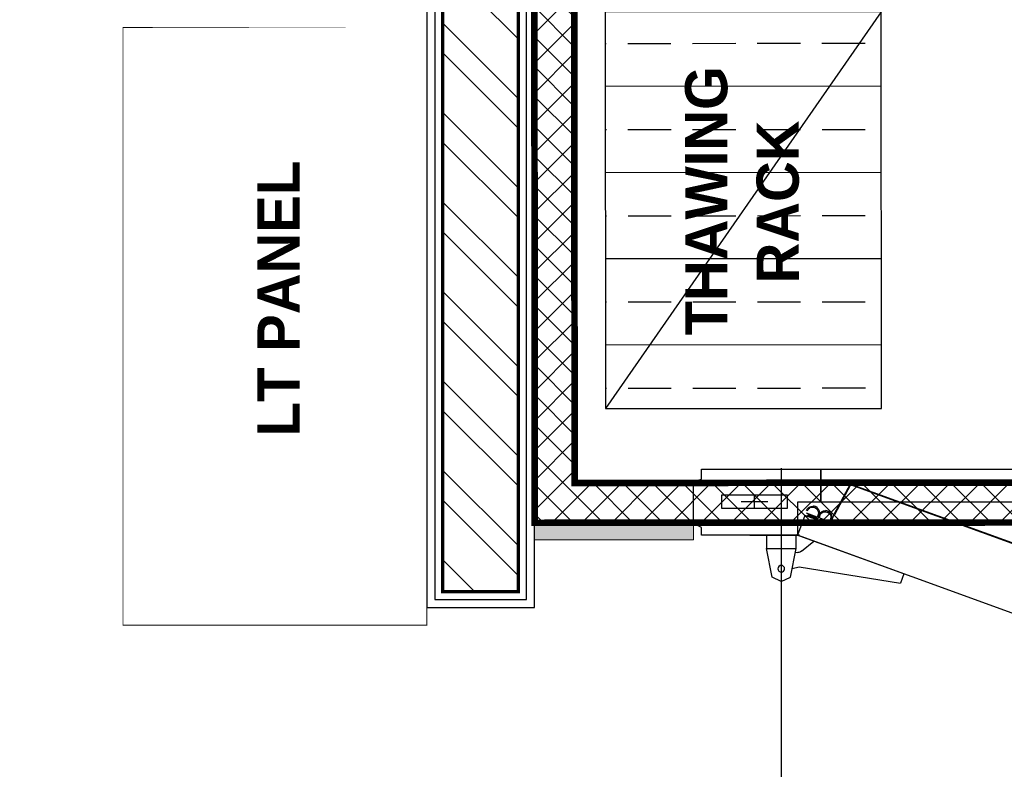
# Model space of a CAD drawing. Header units: millimetres. Extents: x -115221 to 194496, y -122556 to 375476.
# Tile 110 of 169: x 103213 to 104695, y -4062 to -2933. Entities that reach past the tile are written whole.
import ezdxf

# ---------------------------------------------------------------- set-up
doc = ezdxf.new("R2010")
doc.units = ezdxf.units.MM
doc.layers.add('FUR R0', color=8, linetype='Continuous')
doc.layers.add('WWDS FURNITURE LAYOUT', color=8, linetype='Continuous')
doc.styles.add('har', font='GOTHICB.TTF')

# ---------------------------------------------------------------- blocks, each defined once
blk = doc.blocks.new('TRAY SMALL')
at = {"ltscale": 50}
h = blk.add_hatch(dxfattribs=at)
h.set_pattern_fill('ANSI33', color=256, scale=20, angle=45, style=0)
h.set_pattern_definition([(90, (0, 1.26926752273e-05), (-5, 9e-16), []), (90, (2.499999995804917, 2.500012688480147), (-5, 9e-16), [2.5, -1.25])])
h.paths.add_polyline_path([(0, 16.00001269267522), (23, 16.00001269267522), (23, 1.26926752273e-05), (0, 1.26926752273e-05)])
blk.add_line((23, 16.00001269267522), (0, 1.26926752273e-05), dxfattribs=at)
blk.add_lwpolyline([(0, 16.00001269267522), (23, 16.00001269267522), (23, 1.26926752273e-05), (0, 1.26926752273e-05)], close=True, dxfattribs=at)
blk = doc.blocks.new('nhn')
at = {"layer": 'FUR R0', "extrusion": (-0.0008633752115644, -0.0004397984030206, 0.9999995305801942)}
blk.add_hatch(color=256, dxfattribs=at).paths.add_polyline_path([(59631.62353148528, 1875.633971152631), (59631.51297886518, 1875.593736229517), (59635.53647151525, 1864.538474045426), (59635.64702413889, 1864.578708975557)])
blk.add_hatch(color=256, dxfattribs=at).paths.add_polyline_path([(59631.62353148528, 1875.633971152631), (59631.51297886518, 1875.593736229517), (59635.53647151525, 1864.538474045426), (59635.64702413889, 1864.578708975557)])
at = {"layer": 'FUR R0', "extrusion": (-0.0008633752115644, 0.0004397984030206, 0.9999995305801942)}
blk.add_line((59646.56207427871, 1851.230936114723, -0.6074951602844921), (59646.5620777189, 1881.622980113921, -0.6232761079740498), dxfattribs=at)
at = {"layer": 'FUR R0', "extrusion": (-0.0008633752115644, -0.0004397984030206, 0.9999995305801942)}
for p, q in [((59644.60133937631, 1880.59436727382, -0.5830168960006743), (59644.6013395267, 1879.025745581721, -0.5837067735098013)), ((59644.20918414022, 1879.810056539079, -0.5837004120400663), (59644.99349476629, 1879.810056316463, -0.5830232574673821)), ((59630.51180835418, 1878.071123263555, -0.5962911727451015), (59628.63685761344, 1876.702003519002, -0.5985120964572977)), ((59630.51180835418, 1878.071123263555, -0.5962911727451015), (59628.63685761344, 1876.702003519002, -0.5985120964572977)), ((59631.42032121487, 1875.574824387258, -0.5966046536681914), (59630.51180835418, 1878.071123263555, -0.5962911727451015)), ((59631.42032121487, 1875.574824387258, -0.5966046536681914), (59630.51180835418, 1878.071123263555, -0.5962911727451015)), ((59628.63685761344, 1876.702003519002, -0.5985120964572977), (59632.53817555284, 1865.982446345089, -0.599858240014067)), ((59628.63685761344, 1876.702003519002, -0.5985120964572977), (59632.53817555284, 1865.982446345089, -0.599858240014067)), ((59633.01161695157, 1876.153966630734, -0.5949760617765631), (59631.5357190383, 1875.616822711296, -0.5964865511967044)), ((59633.01161695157, 1876.153966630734, -0.5949760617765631), (59631.5357190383, 1875.616822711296, -0.5964865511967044)), ((59632.71681010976, 1876.046673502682, -0.5952777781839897), (59633.01161695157, 1876.153966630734, -0.5949760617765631)), ((59632.71681010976, 1876.046673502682, -0.5952777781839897), (59633.01161695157, 1876.153966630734, -0.5949760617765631)), ((59632.87774992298, 1875.604463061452, -0.5953333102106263), (59632.71681010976, 1876.046673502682, -0.5952777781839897)), ((59632.98504313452, 1875.309656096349, -0.5953703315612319), (59632.71681010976, 1876.046673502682, -0.5952777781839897)), ((59632.87774992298, 1875.604463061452, -0.5953333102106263), (59632.71681010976, 1876.046673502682, -0.5952777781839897)), ((59632.98504313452, 1875.309656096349, -0.5953703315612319), (59632.71681010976, 1876.046673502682, -0.5952777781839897)), ((59632.80525216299, 1876.078861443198, -0.595187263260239), (59632.76103113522, 1876.062767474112, -0.5952325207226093)), ((59632.80525216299, 1876.078861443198, -0.595187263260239), (59632.76103113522, 1876.062767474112, -0.5952325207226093)), ((59632.8146777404, 1875.915363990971, -0.5952510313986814), (59632.8588987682, 1875.931457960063, -0.5952057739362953)), ((59632.8588987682, 1875.931457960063, -0.5952057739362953), (59632.8146777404, 1875.915363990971, -0.5952510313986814)), ((59632.8146777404, 1875.915363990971, -0.5952510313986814), (59632.8588987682, 1875.931457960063, -0.5952057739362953)), ((59632.8588987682, 1875.931457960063, -0.5952057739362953), (59632.8146777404, 1875.915363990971, -0.5952510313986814)), ((59633.02926415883, 1875.325750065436, -0.5953250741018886), (59632.8146777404, 1875.915363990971, -0.5952510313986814)), ((59633.02926415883, 1875.325750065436, -0.5953250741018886), (59632.8146777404, 1875.915363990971, -0.5952510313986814)), ((59633.07348518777, 1875.341844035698, -0.5952798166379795), (59632.8588987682, 1875.931457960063, -0.5952057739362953)), ((59633.07348518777, 1875.341844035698, -0.5952798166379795), (59632.8588987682, 1875.931457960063, -0.5952057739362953)), ((59633.03092972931, 1876.100901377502, -0.5949827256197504), (59632.87763017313, 1876.04510895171, -0.5951396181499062)), ((59633.03092972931, 1876.100901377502, -0.5949827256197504), (59632.87763017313, 1876.04510895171, -0.5951396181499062)), ((59633.10723764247, 1875.414222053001, -0.5952188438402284), (59632.87763017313, 1876.04510895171, -0.5951396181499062)), ((59633.10723764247, 1875.414222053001, -0.5952188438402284), (59632.87763017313, 1876.04510895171, -0.5951396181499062)), ((59633.44107177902, 1875.909637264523, -0.594712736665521), (59633.45180109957, 1875.880156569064, -0.5947164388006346)), ((59633.44107177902, 1875.909637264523, -0.594712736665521), (59633.45180109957, 1875.880156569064, -0.5947164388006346)), ((59633.48645640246, 1876.015592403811, -0.5946269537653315), (59633.45119050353, 1876.012610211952, -0.5946587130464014)), ((59633.48645640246, 1876.015592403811, -0.5946269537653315), (59633.45119050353, 1876.012610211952, -0.5946587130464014)), ((59633.48645640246, 1876.015592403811, -0.5946269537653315), (59633.46785042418, 1875.985858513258, -0.5946560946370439)), ((59633.48645640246, 1876.015592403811, -0.5946269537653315), (59633.46785042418, 1875.985858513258, -0.5946560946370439)), ((59633.50292371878, 1875.986246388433, -0.5946256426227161), (59633.46785042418, 1875.985858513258, -0.5946560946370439)), ((59633.50292371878, 1875.986246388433, -0.5946256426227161), (59633.46785042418, 1875.985858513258, -0.5946560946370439)), ((59633.51716532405, 1875.955407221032, -0.5946269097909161), (59633.48218257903, 1875.957955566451, -0.594655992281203)), ((59633.51716532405, 1875.955407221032, -0.5946269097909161), (59633.48218257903, 1875.957955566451, -0.594655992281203)), ((59633.50292371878, 1875.986246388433, -0.5946256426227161), (59633.48219005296, 1875.957955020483, -0.5946559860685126)), ((59633.50292371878, 1875.986246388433, -0.5946256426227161), (59633.48219005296, 1875.957955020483, -0.5946559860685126)), ((59633.51716532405, 1875.955407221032, -0.5946269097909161), (59633.49413701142, 1875.928950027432, -0.594658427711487)), ((59633.51716532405, 1875.955407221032, -0.5946269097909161), (59633.49413701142, 1875.928950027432, -0.594658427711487)), ((59633.52898235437, 1875.924938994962, -0.5946301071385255), (59633.49413701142, 1875.928950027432, -0.594658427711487)), ((59633.52898235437, 1875.924938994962, -0.5946301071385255), (59633.49413701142, 1875.928950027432, -0.594658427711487)), ((59633.52898235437, 1875.924938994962, -0.5946301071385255), (59633.504866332, 1875.899469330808, -0.5946621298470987)), ((59633.52898235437, 1875.924938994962, -0.5946301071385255), (59633.504866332, 1875.899469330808, -0.5946621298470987)), ((59631.5357190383, 1875.616822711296, -0.5964865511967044), (59631.42032121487, 1875.574824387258, -0.5966046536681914)), ((59631.5357190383, 1875.616822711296, -0.5964865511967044), (59631.42032121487, 1875.574824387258, -0.5966046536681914)), ((59631.5357190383, 1875.616822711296, -0.5964865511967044), (59642.64056620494, 1845.104302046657, -0.6003182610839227)), ((59632.23860929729, 1873.68550809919, -0.5967290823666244), (59631.5357190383, 1875.616822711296, -0.5964865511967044)), ((59631.5357190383, 1875.616822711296, -0.5964865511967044), (59642.64056620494, 1845.104302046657, -0.6003182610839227)), ((59632.23860929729, 1873.68550809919, -0.5967290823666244), (59631.5357190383, 1875.616822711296, -0.5964865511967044)), ((59632.98504313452, 1875.309656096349, -0.5953703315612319), (59633.27984997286, 1875.416949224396, -0.5950686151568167)), ((59632.98504313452, 1875.309656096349, -0.5953703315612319), (59633.27984997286, 1875.416949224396, -0.5950686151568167)), ((59633.02926415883, 1875.325750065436, -0.5953250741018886), (59632.98504313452, 1875.309656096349, -0.5953703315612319)), ((59633.02926415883, 1875.325750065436, -0.5953250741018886), (59632.98504313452, 1875.309656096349, -0.5953703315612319)), ((59633.07348518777, 1875.341844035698, -0.5952798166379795), (59633.02926415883, 1875.325750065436, -0.5953250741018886)), ((59633.07348518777, 1875.341844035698, -0.5952798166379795), (59633.02926415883, 1875.325750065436, -0.5953250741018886)), ((59633.07348518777, 1875.341844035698, -0.5952798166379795), (59633.02926415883, 1875.325750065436, -0.5953250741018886)), ((59633.07348518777, 1875.341844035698, -0.5952798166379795), (59633.02926415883, 1875.325750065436, -0.5953250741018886)), ((59633.27984997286, 1875.416949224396, -0.5950686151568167), (59633.07348518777, 1875.341844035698, -0.5952798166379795)), ((59633.27984997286, 1875.416949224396, -0.5950686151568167), (59633.07348518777, 1875.341844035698, -0.5952798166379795)), ((59633.26053719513, 1875.470014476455, -0.5950619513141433), (59633.10723764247, 1875.414222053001, -0.5952188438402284)), ((59633.26053719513, 1875.470014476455, -0.5950619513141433), (59633.10723764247, 1875.414222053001, -0.5952188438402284)), ((59633.29916275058, 1875.363883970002, -0.5950752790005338), (59633.14586319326, 1875.308091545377, -0.5952321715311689)), ((59633.29916275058, 1875.363883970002, -0.5950752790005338), (59633.14586319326, 1875.308091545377, -0.5952321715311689)), ((59633.53951314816, 1875.894002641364, -0.5946346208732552), (59633.504866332, 1875.899469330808, -0.5946621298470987)), ((59633.53951314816, 1875.894002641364, -0.5946346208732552), (59633.504866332, 1875.899469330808, -0.5946621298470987)), ((59633.53951314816, 1875.894002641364, -0.5946346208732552), (59633.51435171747, 1875.869565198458, -0.5946670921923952)), ((59633.53951314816, 1875.894002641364, -0.5946346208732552), (59633.51435171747, 1875.869565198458, -0.5946670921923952)), ((59633.54842495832, 1875.861223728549, -0.5946413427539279), (59633.51435709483, 1875.869570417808, -0.5946670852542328)), ((59633.54842495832, 1875.861223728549, -0.5946413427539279), (59633.51435709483, 1875.869570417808, -0.5946670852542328)), ((59633.54842495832, 1875.861223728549, -0.5946413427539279), (59633.52130690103, 1875.838977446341, -0.5946745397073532)), ((59633.54842495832, 1875.861223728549, -0.5946413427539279), (59633.52130690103, 1875.838977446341, -0.5946745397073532)), ((59633.55467197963, 1875.828158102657, -0.5946504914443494), (59633.52130690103, 1875.838977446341, -0.5946745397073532)), ((59633.55467197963, 1875.828158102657, -0.5946504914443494), (59633.52130690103, 1875.838977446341, -0.5946745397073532)), ((59633.55467197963, 1875.828158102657, -0.5946504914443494), (59633.52573886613, 1875.807775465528, -0.5946844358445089)), ((59633.55467197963, 1875.828158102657, -0.5946504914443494), (59633.52573886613, 1875.807775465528, -0.5946844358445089)), ((59633.2532761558, 1874.572638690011, -0.5954628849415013), (59632.98504313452, 1875.309656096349, -0.5953703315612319)), ((59633.14598294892, 1874.867445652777, -0.5954258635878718), (59632.98504313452, 1875.309656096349, -0.5953703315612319)), ((59633.2532761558, 1874.572638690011, -0.5954628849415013), (59632.98504313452, 1875.309656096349, -0.5953703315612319)), ((59633.14598294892, 1874.867445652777, -0.5954258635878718), (59632.98504313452, 1875.309656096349, -0.5953703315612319)), ((59632.99845478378, 1875.272805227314, -0.595374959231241), (59633.2532761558, 1874.572638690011, -0.5954628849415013)), ((59632.99845478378, 1875.272805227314, -0.595374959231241), (59633.2532761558, 1874.572638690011, -0.5954628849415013)), ((59633.12713179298, 1875.194440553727, -0.5952983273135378), (59633.08291076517, 1875.178346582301, -0.595343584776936)), ((59633.08291076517, 1875.178346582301, -0.595343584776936), (59633.12713178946, 1875.194440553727, -0.5952983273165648)), ((59633.12713179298, 1875.194440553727, -0.5952983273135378), (59633.08291076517, 1875.178346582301, -0.595343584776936)), ((59633.08291076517, 1875.178346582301, -0.595343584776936), (59633.12713178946, 1875.194440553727, -0.5952983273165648)), ((59633.2974971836, 1874.5887326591, -0.5954176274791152), (59633.08291076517, 1875.178346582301, -0.595343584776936)), ((59633.2974971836, 1874.5887326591, -0.5954176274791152), (59633.08291076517, 1875.178346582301, -0.595343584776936)), ((59633.34171820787, 1874.604826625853, -0.5953723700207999), (59633.12713178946, 1875.194440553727, -0.5952983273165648)), ((59633.34171820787, 1874.604826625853, -0.5953723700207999), (59633.12713178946, 1875.194440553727, -0.5952983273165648)), ((59633.37547066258, 1874.677204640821, -0.5953113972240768), (59633.14586319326, 1875.308091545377, -0.5952321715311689)), ((59633.37547066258, 1874.677204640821, -0.5953113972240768), (59633.14586319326, 1875.308091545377, -0.5952321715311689)), ((59633.9451267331, 1874.781509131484, -0.594773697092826), (59633.2532761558, 1874.572638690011, -0.5954628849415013)), ((59633.9451267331, 1874.781509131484, -0.594773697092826), (59633.2532761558, 1874.572638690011, -0.5954628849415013)), ((59633.70930480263, 1875.172619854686, -0.5948052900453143), (59633.72003412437, 1875.143139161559, -0.5948089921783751)), ((59633.70930480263, 1875.172619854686, -0.5948052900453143), (59633.72003412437, 1875.143139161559, -0.5948089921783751)), ((59633.75468942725, 1875.278574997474, -0.5947195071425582), (59633.71942352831, 1875.275592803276, -0.5947512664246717)), ((59633.75468942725, 1875.278574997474, -0.5947195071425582), (59633.71942352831, 1875.275592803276, -0.5947512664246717)), ((59633.75468942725, 1875.278574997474, -0.5947195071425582), (59633.73608345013, 1875.248841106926, -0.5947486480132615)), ((59633.75468942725, 1875.278574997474, -0.5947195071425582), (59633.73608345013, 1875.248841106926, -0.5947486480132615)), ((59633.77115674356, 1875.249228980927, -0.5947181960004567), (59633.73608345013, 1875.248841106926, -0.5947486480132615)), ((59633.77115674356, 1875.249228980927, -0.5947181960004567), (59633.73608345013, 1875.248841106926, -0.5947486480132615)), ((59633.78539834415, 1875.218389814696, -0.5947194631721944), (59633.75041560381, 1875.220938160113, -0.5947485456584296)), ((59633.78539834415, 1875.218389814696, -0.5947194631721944), (59633.75041560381, 1875.220938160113, -0.5947485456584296)), ((59633.77115674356, 1875.249228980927, -0.5947181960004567), (59633.75042307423, 1875.220937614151, -0.5947485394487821)), ((59633.77115674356, 1875.249228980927, -0.5947181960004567), (59633.75042307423, 1875.220937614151, -0.5947485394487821)), ((59633.78539834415, 1875.218389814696, -0.5947194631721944), (59633.76237003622, 1875.191932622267, -0.5947509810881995)), ((59633.78539834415, 1875.218389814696, -0.5947194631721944), (59633.76237003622, 1875.191932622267, -0.5947509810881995)), ((59633.79721537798, 1875.187921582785, -0.594722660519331), (59633.76237003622, 1875.191932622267, -0.5947509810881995)), ((59633.79721537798, 1875.187921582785, -0.594722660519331), (59633.76237003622, 1875.191932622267, -0.5947509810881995)), ((59633.79721537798, 1875.187921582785, -0.594722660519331), (59633.7730993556, 1875.16245192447, -0.59475468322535)), ((59633.79721537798, 1875.187921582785, -0.594722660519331), (59633.7730993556, 1875.16245192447, -0.59475468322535)), ((59633.8077461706, 1875.156985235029, -0.5947271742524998), (59633.7730993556, 1875.16245192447, -0.59475468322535)), ((59633.8077461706, 1875.156985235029, -0.5947271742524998), (59633.7730993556, 1875.16245192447, -0.59475468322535)), ((59633.8077461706, 1875.156985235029, -0.5947271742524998), (59633.78258474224, 1875.132547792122, -0.5947596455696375)), ((59633.8077461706, 1875.156985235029, -0.5947271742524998), (59633.78258474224, 1875.132547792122, -0.5947596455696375)), ((59633.81665797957, 1875.124206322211, -0.5947338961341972), (59633.78259011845, 1875.132553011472, -0.5947596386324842)), ((59633.81665797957, 1875.124206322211, -0.5947338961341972), (59633.78259011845, 1875.132553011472, -0.5947596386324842)), ((59633.81665797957, 1875.124206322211, -0.5947338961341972), (59633.78953992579, 1875.101960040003, -0.5947670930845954)), ((59633.81665797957, 1875.124206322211, -0.5947338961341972), (59633.78953992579, 1875.101960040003, -0.5947670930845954)), ((59633.82290500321, 1875.09114069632, -0.5947430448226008), (59633.78953992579, 1875.101960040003, -0.5947670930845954)), ((59633.82290500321, 1875.09114069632, -0.5947430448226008), (59633.78953992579, 1875.101960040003, -0.5947670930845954)), ((59633.82290500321, 1875.09114069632, -0.5947430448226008), (59633.79397189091, 1875.070758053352, -0.5947769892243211)), ((59633.82290500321, 1875.09114069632, -0.5947430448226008), (59633.79397189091, 1875.070758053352, -0.5947769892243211)), ((59635.86992846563, 1875.174404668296, -0.5929390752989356), (59633.86826414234, 1874.758304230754, -0.5948502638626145)), ((59635.86992846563, 1875.174404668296, -0.5929390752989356), (59633.86826414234, 1874.758304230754, -0.5948502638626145)), ((59635.84319403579, 1875.133196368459, -0.5929802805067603), (59633.88159369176, 1874.720946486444, -0.5948551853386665)), ((59635.84319403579, 1875.133196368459, -0.5929802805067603), (59633.88159369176, 1874.720946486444, -0.5948551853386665)), ((59635.84319403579, 1875.133196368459, -0.5929802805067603), (59645.62956052, 1848.243433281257, -0.5963570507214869)), ((59635.84319403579, 1875.133196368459, -0.5929802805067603), (59645.62956052, 1848.243433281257, -0.5963570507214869)), ((59635.86992846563, 1875.174404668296, -0.5929390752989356), (59645.67652780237, 1848.22904825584, -0.5963228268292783)), ((59635.86992846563, 1875.174404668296, -0.5929390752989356), (59645.67652780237, 1848.22904825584, -0.5963228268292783)), ((59633.2974971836, 1874.5887326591, -0.5954176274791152), (59633.2532761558, 1874.572638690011, -0.5954628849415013)), ((59633.2974971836, 1874.5887326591, -0.5954176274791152), (59633.2532761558, 1874.572638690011, -0.5954628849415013)), ((59633.34171820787, 1874.604826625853, -0.5953723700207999), (59633.2974971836, 1874.5887326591, -0.5954176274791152)), ((59633.34171820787, 1874.604826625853, -0.5953723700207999), (59633.2974971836, 1874.5887326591, -0.5954176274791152)), ((59633.54808299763, 1874.679931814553, -0.5951611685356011), (59633.34171820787, 1874.604826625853, -0.5953723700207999)), ((59633.54808299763, 1874.679931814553, -0.5951611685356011), (59633.34171820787, 1874.604826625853, -0.5953723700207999)), ((59633.52877021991, 1874.73299706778, -0.595154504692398), (59633.37547066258, 1874.677204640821, -0.5953113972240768)), ((59633.52877021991, 1874.73299706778, -0.595154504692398), (59633.37547066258, 1874.677204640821, -0.5953113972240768)), ((59630.95966592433, 1872.612996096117, -0.5983049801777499), (59632.23860929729, 1873.68550809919, -0.5967290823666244)), ((59630.95966592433, 1872.612996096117, -0.5983049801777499), (59632.23860929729, 1873.68550809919, -0.5967290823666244)), ((59637.28720912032, 1873.645273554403, -0.5923879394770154), (59636.98564348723, 1873.535520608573, -0.5926965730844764)), ((59637.28720912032, 1873.645273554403, -0.5923879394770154), (59636.98564348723, 1873.535520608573, -0.5926965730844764)), ((59637.50368324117, 1874.134746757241, -0.5919857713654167), (59637.15522358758, 1874.007927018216, -0.592342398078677)), ((59637.50368324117, 1874.134746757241, -0.5919857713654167), (59637.15522358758, 1874.007927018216, -0.592342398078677)), ((59637.15522358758, 1874.007927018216, -0.592342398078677), (59637.28720912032, 1873.645273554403, -0.5923879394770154)), ((59637.15522358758, 1874.007927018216, -0.592342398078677), (59637.28720912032, 1873.645273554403, -0.5923879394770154)), ((59637.50368324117, 1874.134746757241, -0.5919857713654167), (59637.98570494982, 1872.810307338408, -0.5921520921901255)), ((59637.50368324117, 1874.134746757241, -0.5919857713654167), (59637.98570494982, 1872.810307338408, -0.5921520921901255)), ((59634.27562996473, 1872.280281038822, -0.5955883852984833), (59637.57140807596, 1873.479759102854, -0.5922153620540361)), ((59634.27562996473, 1872.280281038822, -0.5955883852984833), (59637.57140807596, 1873.479759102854, -0.5922153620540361)), ((59634.3208144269, 1872.156128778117, -0.5956039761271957), (59637.61659254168, 1873.355606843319, -0.5922309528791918)), ((59634.3208144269, 1872.156128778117, -0.5956039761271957), (59637.61659254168, 1873.355606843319, -0.5922309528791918)), ((59636.98564348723, 1873.535520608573, -0.5926965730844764), (59637.07207657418, 1873.298030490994, -0.5927263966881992)), ((59636.98564348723, 1873.535520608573, -0.5926965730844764), (59637.07207657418, 1873.298030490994, -0.5927263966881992)), ((59637.20369412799, 1872.936388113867, -0.5927718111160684), (59637.11726103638, 1873.173878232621, -0.5927419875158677)), ((59637.20369412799, 1872.936388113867, -0.5927718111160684), (59637.11726103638, 1873.173878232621, -0.5927419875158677)), ((59637.50525975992, 1873.046141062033, -0.5924631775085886), (59637.20369412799, 1872.936388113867, -0.5927718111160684)), ((59637.50525975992, 1873.046141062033, -0.5924631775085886), (59637.20369412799, 1872.936388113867, -0.5927718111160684)), ((59637.6372452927, 1872.683487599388, -0.5925087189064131), (59637.50525975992, 1873.046141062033, -0.5924631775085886)), ((59637.6372452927, 1872.683487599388, -0.5925087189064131), (59637.50525975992, 1873.046141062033, -0.5924631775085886)), ((59637.57140807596, 1873.479759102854, -0.5922153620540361), (59637.61659254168, 1873.355606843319, -0.5922309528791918)), ((59637.57140807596, 1873.479759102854, -0.5922153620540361), (59637.61659254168, 1873.355606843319, -0.5922309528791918)), ((59630.95966592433, 1872.612996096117, -0.5983049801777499), (59632.83907798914, 1867.448980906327, -0.5989534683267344)), ((59630.95966592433, 1872.612996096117, -0.5983049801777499), (59632.83907798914, 1867.448980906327, -0.5989534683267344)), ((59637.98570494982, 1872.810307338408, -0.5921520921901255), (59637.6372452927, 1872.683487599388, -0.5925087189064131)), ((59637.98570494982, 1872.810307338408, -0.5921520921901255), (59637.6372452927, 1872.683487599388, -0.5925087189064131)), ((59634.27562996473, 1872.280281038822, -0.5955883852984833), (59634.3208144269, 1872.156128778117, -0.5956039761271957)), ((59634.27562996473, 1872.280281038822, -0.5955883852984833), (59634.3208144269, 1872.156128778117, -0.5956039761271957)), ((59634.5872331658, 1867.23225096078, -0.5975394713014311), (59633.2193735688, 1867.191119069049, -0.5987385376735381)), ((59634.5872331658, 1867.23225096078, -0.5975394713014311), (59633.2193735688, 1867.191119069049, -0.5987385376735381)), ((59635.09566529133, 1865.835244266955, -0.5977149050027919), (59634.5872331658, 1867.23225096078, -0.5975394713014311)), ((59635.09566529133, 1865.835244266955, -0.5977149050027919), (59634.5872331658, 1867.23225096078, -0.5975394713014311)), ((59635.09566529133, 1865.835244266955, -0.5977149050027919), (59632.92660572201, 1865.724913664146, -0.5996361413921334)), ((59635.09566529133, 1865.835244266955, -0.5977149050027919), (59632.92660572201, 1865.724913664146, -0.5996361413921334)), ((59640.34760750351, 1851.404691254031, -0.5995270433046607), (59639.79714785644, 1851.204354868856, -0.6000904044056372)), ((59640.34760750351, 1851.404691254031, -0.5995270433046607), (59639.79714785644, 1851.204354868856, -0.6000904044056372)), ((59640.7677943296, 1845.201796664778, -0.6018922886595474), (59639.79714785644, 1851.204354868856, -0.6000904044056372)), ((59640.7677943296, 1845.201796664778, -0.6018922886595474), (59639.79714785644, 1851.204354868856, -0.6000904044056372)), ((59640.34760750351, 1851.404691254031, -0.5995270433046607), (59642.66779652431, 1845.029480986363, -0.6003276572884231)), ((59640.34760750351, 1851.404691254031, -0.5995270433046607), (59642.66779652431, 1845.029480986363, -0.6003276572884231)), ((59645.62956052, 1848.243433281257, -0.5963570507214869), (59643.86185432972, 1847.298425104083, -0.5982988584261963)), ((59645.62956052, 1848.243433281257, -0.5963570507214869), (59643.86185432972, 1847.298425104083, -0.5982988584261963)), ((59645.67652780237, 1848.22904825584, -0.5963228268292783), (59643.87565467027, 1847.261238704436, -0.5983032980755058)), ((59645.67652780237, 1848.22904825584, -0.5963228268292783), (59643.87565467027, 1847.261238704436, -0.5983032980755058)), ((59643.94945212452, 1847.292865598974, -0.5982256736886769), (59643.28519123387, 1847.008187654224, -0.5989243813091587)), ((59643.94945212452, 1847.292865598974, -0.5982256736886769), (59643.28519123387, 1847.008187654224, -0.5989243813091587)), ((59643.32941225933, 1847.024281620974, -0.5988791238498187), (59643.28519123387, 1847.008187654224, -0.5989243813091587)), ((59643.32941225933, 1847.024281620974, -0.5988791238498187), (59643.28519123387, 1847.008187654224, -0.5989243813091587)), ((59643.54001260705, 1846.308021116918, -0.5990123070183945), (59643.28519123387, 1847.008187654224, -0.5989243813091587)), ((59643.28519123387, 1847.008187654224, -0.5989243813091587), (59643.55342425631, 1846.271170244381, -0.5990169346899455)), ((59643.54001260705, 1846.308021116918, -0.5990123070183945), (59643.28519123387, 1847.008187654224, -0.5989243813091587)), ((59643.28519123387, 1847.008187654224, -0.5989243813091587), (59643.55342425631, 1846.271170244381, -0.5990169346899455)), ((59643.37363328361, 1847.040375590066, -0.5988338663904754), (59643.32941225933, 1847.024281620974, -0.5988791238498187)), ((59643.37363328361, 1847.040375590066, -0.5988338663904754), (59643.32941225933, 1847.024281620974, -0.5988791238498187)), ((59643.32941225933, 1847.024281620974, -0.5988791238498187), (59643.54399867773, 1846.434667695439, -0.5989531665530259)), ((59643.32941225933, 1847.024281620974, -0.5988791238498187), (59643.54399867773, 1846.434667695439, -0.5989531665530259)), ((59643.57999807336, 1847.115480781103, -0.5986226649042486), (59643.37363328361, 1847.040375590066, -0.5988338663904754)), ((59643.57999807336, 1847.115480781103, -0.5986226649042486), (59643.37363328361, 1847.040375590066, -0.5988338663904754)), ((59643.37363328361, 1847.040375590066, -0.5988338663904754), (59643.58821970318, 1846.450761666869, -0.5989079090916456)), ((59643.37363328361, 1847.040375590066, -0.5988338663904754), (59643.58821970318, 1846.450761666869, -0.5989079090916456)), ((59643.59931085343, 1847.062415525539, -0.5986293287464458), (59643.44601129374, 1847.006623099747, -0.5987862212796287)), ((59643.59931085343, 1847.062415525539, -0.5986293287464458), (59643.44601129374, 1847.006623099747, -0.5987862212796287)), ((59643.44601129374, 1847.006623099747, -0.5987862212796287), (59643.67561876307, 1846.375736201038, -0.5988654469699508)), ((59643.44601129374, 1847.006623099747, -0.5987862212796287), (59643.67561876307, 1846.375736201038, -0.5988654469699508)), ((59644.02018222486, 1846.841670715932, -0.598363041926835), (59644.00945290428, 1846.871151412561, -0.5983593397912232)), ((59644.02018222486, 1846.841670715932, -0.598363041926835), (59644.00945290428, 1846.871151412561, -0.5983593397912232)), ((59644.05483752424, 1846.977106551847, -0.5982735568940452), (59644.01957162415, 1846.974124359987, -0.5983053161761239)), ((59644.05483752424, 1846.977106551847, -0.5982735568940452), (59644.01957162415, 1846.974124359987, -0.5983053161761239)), ((59644.05483752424, 1846.977106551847, -0.5982735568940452), (59644.03623154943, 1846.947372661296, -0.5983026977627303)), ((59644.05483752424, 1846.977106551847, -0.5982735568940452), (59644.03623154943, 1846.947372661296, -0.5983026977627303)), ((59644.07130484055, 1846.947760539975, -0.5982722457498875), (59644.03623154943, 1846.947372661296, -0.5983026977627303)), ((59644.07130484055, 1846.947760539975, -0.5982722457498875), (59644.03623154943, 1846.947372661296, -0.5983026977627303)), ((59644.08554644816, 1846.916921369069, -0.5982735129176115), (59644.05056370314, 1846.919469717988, -0.5983025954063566)), ((59644.08554644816, 1846.916921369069, -0.5982735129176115), (59644.05056370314, 1846.919469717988, -0.5983025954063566)), ((59644.07130484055, 1846.947760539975, -0.5982722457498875), (59644.05057117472, 1846.919469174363, -0.5983025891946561)), ((59644.07130484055, 1846.947760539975, -0.5982722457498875), (59644.05057117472, 1846.919469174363, -0.5983025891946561)), ((59644.08554644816, 1846.916921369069, -0.5982735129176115), (59644.06251813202, 1846.890464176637, -0.5983050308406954)), ((59644.08554644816, 1846.916921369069, -0.5982735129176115), (59644.06251813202, 1846.890464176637, -0.5983050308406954)), ((59644.09736347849, 1846.88645314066, -0.5982767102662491), (59644.06251813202, 1846.890464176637, -0.5983050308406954)), ((59644.09736347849, 1846.88645314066, -0.5982767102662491), (59644.06251813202, 1846.890464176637, -0.5983050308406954)), ((59644.09736347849, 1846.88645314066, -0.5982767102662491), (59644.07324745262, 1846.860983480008, -0.5983087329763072)), ((59644.09736347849, 1846.88645314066, -0.5982767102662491), (59644.07324745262, 1846.860983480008, -0.5983087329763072)), ((59644.10789427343, 1846.855516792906, -0.5982812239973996), (59644.07324745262, 1846.860983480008, -0.5983087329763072)), ((59644.10789427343, 1846.855516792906, -0.5982812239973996), (59644.07324745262, 1846.860983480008, -0.5983087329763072)), ((59644.10789427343, 1846.855516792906, -0.5982812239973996), (59644.08273284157, 1846.831079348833, -0.5983136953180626)), ((59644.10789427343, 1846.855516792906, -0.5982812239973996), (59644.08273284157, 1846.831079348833, -0.5983136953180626)), ((59644.11680608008, 1846.822737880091, -0.5982879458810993), (59644.08273822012, 1846.831084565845, -0.5983136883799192)), ((59644.11680608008, 1846.822737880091, -0.5982879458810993), (59644.08273822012, 1846.831084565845, -0.5983136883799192)), ((59644.11680608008, 1846.822737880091, -0.5982879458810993), (59644.08968802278, 1846.800491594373, -0.5983211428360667)), ((59644.11680608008, 1846.822737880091, -0.5982879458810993), (59644.08968802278, 1846.800491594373, -0.5983211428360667)), ((59644.12305310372, 1846.789672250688, -0.5982970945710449), (59644.08968802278, 1846.800491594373, -0.5983211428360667)), ((59644.12305310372, 1846.789672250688, -0.5982970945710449), (59644.08968802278, 1846.800491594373, -0.5983211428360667)), ((59644.12305310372, 1846.789672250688, -0.5982970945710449), (59644.09411999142, 1846.769289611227, -0.5983310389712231)), ((59644.12305310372, 1846.789672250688, -0.5982970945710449), (59644.09411999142, 1846.769289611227, -0.5983310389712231)), ((59643.39248444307, 1846.713380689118, -0.5989614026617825), (59643.55342425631, 1846.271170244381, -0.5990169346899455)), ((59643.39248444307, 1846.713380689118, -0.5989614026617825), (59643.55342425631, 1846.271170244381, -0.5990169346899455)), ((59643.58821970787, 1846.450761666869, -0.5989079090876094), (59643.54399867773, 1846.434667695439, -0.5989531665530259)), ((59643.54399867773, 1846.434667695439, -0.5989531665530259), (59643.58821970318, 1846.450761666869, -0.5989079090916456)), ((59643.58821970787, 1846.450761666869, -0.5989079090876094), (59643.54399867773, 1846.434667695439, -0.5989531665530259)), ((59643.54399867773, 1846.434667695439, -0.5989531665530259), (59643.58821970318, 1846.450761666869, -0.5989079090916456)), ((59643.55342425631, 1846.271170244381, -0.5990169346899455), (59643.84823109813, 1846.378463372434, -0.5987152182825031)), ((59643.55342425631, 1846.271170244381, -0.5990169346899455), (59643.84823109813, 1846.378463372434, -0.5987152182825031)), ((59643.59764528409, 1846.287264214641, -0.598971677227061), (59643.55342425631, 1846.271170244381, -0.5990169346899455)), ((59643.59764528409, 1846.287264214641, -0.598971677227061), (59643.55342425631, 1846.271170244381, -0.5990169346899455)), ((59643.55342425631, 1846.271170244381, -0.5990169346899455), (59643.82165728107, 1845.534152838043, -0.5991094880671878)), ((59643.55342425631, 1846.271170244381, -0.5990169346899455), (59643.82165728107, 1845.534152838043, -0.5991094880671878)), ((59643.64186630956, 1846.30335818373, -0.5989264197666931), (59643.59764528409, 1846.287264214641, -0.598971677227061)), ((59643.64186630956, 1846.30335818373, -0.5989264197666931), (59643.59764528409, 1846.287264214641, -0.598971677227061)), ((59643.64186630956, 1846.30335818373, -0.5989264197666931), (59643.59764528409, 1846.287264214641, -0.598971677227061)), ((59643.64186630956, 1846.30335818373, -0.5989264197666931), (59643.59764528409, 1846.287264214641, -0.598971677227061)), ((59643.59764528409, 1846.287264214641, -0.598971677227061), (59643.81223170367, 1845.697650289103, -0.5990457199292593)), ((59643.59764528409, 1846.287264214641, -0.598971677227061), (59643.81223170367, 1845.697650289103, -0.5990457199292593)), ((59643.84823109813, 1846.378463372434, -0.5987152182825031), (59643.64186630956, 1846.30335818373, -0.5989264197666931)), ((59643.84823109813, 1846.378463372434, -0.5987152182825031), (59643.64186630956, 1846.30335818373, -0.5989264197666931)), ((59643.64186630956, 1846.30335818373, -0.5989264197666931), (59643.85645272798, 1845.713744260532, -0.5990004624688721)), ((59643.64186630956, 1846.30335818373, -0.5989264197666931), (59643.85645272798, 1845.713744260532, -0.5990004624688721)), ((59643.82891832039, 1846.431528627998, -0.5987085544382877), (59643.67561876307, 1846.375736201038, -0.5988654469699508)), ((59643.82891832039, 1846.431528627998, -0.5987085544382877), (59643.67561876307, 1846.375736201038, -0.5988654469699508)), ((59643.86754387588, 1846.325398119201, -0.5987218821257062), (59643.71424431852, 1846.269605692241, -0.5988787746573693)), ((59643.86754387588, 1846.325398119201, -0.5987218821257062), (59643.71424431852, 1846.269605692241, -0.5988787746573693)), ((59643.71424431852, 1846.269605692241, -0.5988787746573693), (59643.94385178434, 1845.638718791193, -0.5989580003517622)), ((59643.71424431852, 1846.269605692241, -0.5988787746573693), (59643.94385178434, 1845.638718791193, -0.5989580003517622)), ((59644.32307054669, 1846.240089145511, -0.5983661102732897), (59644.28780465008, 1846.237106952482, -0.5983978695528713)), ((59644.32307054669, 1846.240089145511, -0.5983661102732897), (59644.28780465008, 1846.237106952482, -0.5983978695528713)), ((59644.32307054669, 1846.240089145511, -0.5983661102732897), (59644.30446457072, 1846.210355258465, -0.5983952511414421)), ((59644.32307054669, 1846.240089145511, -0.5983661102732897), (59644.30446457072, 1846.210355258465, -0.5983952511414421)), ((59644.33953786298, 1846.210743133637, -0.5983647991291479), (59644.30446457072, 1846.210355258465, -0.5983952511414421)), ((59644.33953786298, 1846.210743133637, -0.5983647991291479), (59644.30446457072, 1846.210355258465, -0.5983952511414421)), ((59644.35377946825, 1846.179903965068, -0.5983660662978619), (59644.31879672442, 1846.18245230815, -0.5983951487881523)), ((59644.35377946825, 1846.179903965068, -0.5983660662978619), (59644.31879672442, 1846.18245230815, -0.5983951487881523)), ((59644.33953786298, 1846.210743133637, -0.5983647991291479), (59644.31880419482, 1846.182451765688, -0.5983951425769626)), ((59644.33953786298, 1846.210743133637, -0.5983647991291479), (59644.31880419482, 1846.182451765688, -0.5983951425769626)), ((59644.35377946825, 1846.179903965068, -0.5983660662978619), (59644.33075115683, 1846.153446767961, -0.5983975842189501)), ((59644.35377946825, 1846.179903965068, -0.5983660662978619), (59644.33075115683, 1846.153446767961, -0.5983975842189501)), ((59641.69482059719, 1845.334878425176, -0.6010333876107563), (59642.28879871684, 1846.070926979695, -0.6001968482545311)), ((59641.69482059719, 1845.334878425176, -0.6010333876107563), (59642.28879871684, 1846.070926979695, -0.6001968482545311)), ((59643.66071746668, 1845.97636328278, -0.5990539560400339), (59643.82165728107, 1845.534152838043, -0.5991094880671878)), ((59643.66071746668, 1845.97636328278, -0.5990539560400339), (59643.82165728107, 1845.534152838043, -0.5991094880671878)), ((59644.28841524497, 1846.104653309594, -0.5984555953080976), (59644.2776859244, 1846.134134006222, -0.5984518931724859)), ((59644.28841524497, 1846.104653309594, -0.5984555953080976), (59644.2776859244, 1846.134134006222, -0.5984518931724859)), ((59644.36559650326, 1846.149435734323, -0.5983692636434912), (59644.33075115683, 1846.153446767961, -0.5983975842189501)), ((59644.36559650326, 1846.149435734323, -0.5983692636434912), (59644.33075115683, 1846.153446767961, -0.5983975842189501)), ((59644.36559650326, 1846.149435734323, -0.5983692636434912), (59644.34148048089, 1846.123966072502, -0.5984012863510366)), ((59644.36559650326, 1846.149435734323, -0.5983692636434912), (59644.34148048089, 1846.123966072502, -0.5984012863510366)), ((59644.37612729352, 1846.118499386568, -0.5983737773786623), (59644.34148048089, 1846.123966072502, -0.5984012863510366)), ((59644.37612729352, 1846.118499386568, -0.5983737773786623), (59644.34148048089, 1846.123966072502, -0.5984012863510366)), ((59644.37612729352, 1846.118499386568, -0.5983737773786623), (59644.35096586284, 1846.094061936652, -0.5984062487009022)), ((59644.37612729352, 1846.118499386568, -0.5983737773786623), (59644.35096586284, 1846.094061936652, -0.5984062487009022)), ((59644.38503910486, 1846.085720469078, -0.5983804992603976), (59644.35097124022, 1846.094067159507, -0.5984062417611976)), ((59644.38503910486, 1846.085720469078, -0.5983804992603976), (59644.35097124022, 1846.094067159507, -0.5984062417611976)), ((59644.38503910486, 1846.085720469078, -0.5983804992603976), (59644.35792104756, 1846.06347418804, -0.598413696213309)), ((59644.38503910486, 1846.085720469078, -0.5983804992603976), (59644.35792104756, 1846.06347418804, -0.598413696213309)), ((59644.39128612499, 1846.052654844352, -0.5983896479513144), (59644.35792104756, 1846.06347418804, -0.598413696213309)), ((59644.39128612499, 1846.052654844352, -0.5983896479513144), (59644.35792104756, 1846.06347418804, -0.598413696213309)), ((59644.39128612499, 1846.052654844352, -0.5983896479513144), (59644.3623530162, 1846.032272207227, -0.5984235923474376)), ((59644.39128612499, 1846.052654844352, -0.5983896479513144), (59644.3623530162, 1846.032272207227, -0.5984235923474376)), ((59640.15348154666, 1844.681176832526, -0.602651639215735), (59641.85625373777, 1845.024693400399, -0.6010304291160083)), ((59640.15348154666, 1844.681176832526, -0.602651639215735), (59641.85625373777, 1845.024693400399, -0.6010304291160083)), ((59640.66884860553, 1844.785146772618, -0.6021609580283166), (59640.7677943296, 1845.201796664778, -0.6018922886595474)), ((59640.66884860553, 1844.785146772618, -0.6021609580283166), (59640.7677943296, 1845.201796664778, -0.6018922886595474)), ((59641.63116308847, 1844.979283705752, -0.6012447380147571), (59641.62547648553, 1845.125681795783, -0.6011852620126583)), ((59641.63116308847, 1844.979283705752, -0.6012447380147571), (59641.62547648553, 1845.125681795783, -0.6011852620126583)), ((59642.64056892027, 1845.221948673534, -0.6002665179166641), (59642.64050103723, 1842.280783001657, -0.6015600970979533)), ((59642.64056892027, 1845.221948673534, -0.6002665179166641), (59642.64050103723, 1842.280783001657, -0.6015600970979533)), ((59642.64050103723, 1842.280783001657, -0.6015600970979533), (59642.64056892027, 1845.221948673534, -0.6002665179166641)), ((59643.82165728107, 1845.534152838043, -0.5991094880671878), (59642.64056620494, 1845.104302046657, -0.6003182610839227)), ((59643.82165728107, 1845.534152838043, -0.5991094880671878), (59642.64056620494, 1845.104302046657, -0.6003182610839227)), ((59639.89545680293, 1844.142389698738, -0.6031113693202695), (59640.15348154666, 1844.681176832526, -0.602651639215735)), ((59639.89545680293, 1844.142389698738, -0.6031113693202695), (59640.15348154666, 1844.681176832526, -0.602651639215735)), ((59639.89545680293, 1844.142389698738, -0.6031113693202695), (59640.15345667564, 1843.603590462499, -0.6031255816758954)), ((59639.89545680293, 1844.142389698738, -0.6031113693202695), (59640.15345667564, 1843.603590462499, -0.6031255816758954)), ((59640.15345667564, 1843.603590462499, -0.6031255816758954), (59641.85621300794, 1843.259993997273, -0.6018065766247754)), ((59640.15345667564, 1843.603590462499, -0.6031255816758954), (59641.85621300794, 1843.259993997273, -0.6018065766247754)), ((59644.63290299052, 1841.770980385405, -0.6000641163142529), (59644.63290284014, 1843.339602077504, -0.5993742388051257)), ((59644.24074760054, 1842.555291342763, -0.600057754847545), (59645.02505823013, 1842.555291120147, -0.5993806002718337))]:
    blk.add_line(p, q, dxfattribs=at)
at = {"layer": 'FUR R0'}
blk.add_line((59646.6190790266, 1844.142361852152, -0.6023051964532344), (59605.24489539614, 1844.142481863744, -0.611557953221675), dxfattribs=at)
at = {"layer": 'FUR R0', "extrusion": (-0.0008633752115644, -0.0004397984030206, 0.9999995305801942), "elevation": -52.90576932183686}
for points in [[(59642.61782932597, 1882.924214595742), (59642.61782771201, 1877.237960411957), (59644.57860501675, 1877.237959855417), (59644.57860462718, 1875.865415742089), (59646.53938193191, 1875.865415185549), (59646.53938393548, 1882.924213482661), (59646.00997406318, 1882.924213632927), (59645.83350397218, 1882.453627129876), (59643.32370902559, 1882.453627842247), (59643.20606251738, 1882.92421442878), (59642.61782932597, 1882.924214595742)], [(59644.57859627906, 1846.453756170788), (59644.57859588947, 1845.08121205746), (59642.61781858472, 1845.081212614), (59642.61781697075, 1839.394958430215), (59643.08840352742, 1839.394958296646), (59643.32369667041, 1838.92437167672), (59645.83349161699, 1838.924370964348), (59645.95113839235, 1839.394957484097), (59646.53937158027, 1839.394957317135), (59646.53937358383, 1846.453755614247), (59644.57859627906, 1846.453756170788)]]:
    blk.add_lwpolyline(points, dxfattribs=at)
at = {"layer": 'FUR R0', "extrusion": (-0.0008633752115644, -0.0004397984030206, 0.9999995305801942)}
for points, elevation in [([(59644.97076064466, 1877.826192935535), (59644.18644972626, 1877.826193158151), (59644.18645083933, 1881.747747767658), (59644.97076175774, 1881.747747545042)], -52.90576932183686), ([(59631.51297886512, 1875.593736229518), (59635.53647151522, 1864.538474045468), (59635.64702413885, 1864.578708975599), (59631.62353148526, 1875.633971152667)], -52.90576954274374), ([(59631.51297886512, 1875.593736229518), (59635.53647151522, 1864.538474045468), (59635.64702413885, 1864.578708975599), (59631.62353148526, 1875.633971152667)], -52.90576954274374), ([(59644.57859627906, 1846.453756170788), (59646.53937358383, 1846.453755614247), (59646.53938193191, 1875.865415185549), (59644.57860462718, 1875.865415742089)], -52.90576932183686), ([(59641.83346439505, 1843.236904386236), (59641.83350579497, 1845.00160396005), (59642.61781671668, 1845.001585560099), (59642.61777531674, 1843.236885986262)], -52.90576954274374), ([(59641.83346439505, 1843.236904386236), (59641.83350579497, 1845.00160396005), (59642.61781671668, 1845.001585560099), (59642.61777531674, 1843.236885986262)], -52.90576954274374), ([(59644.21800016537, 1844.492978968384), (59645.00231108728, 1844.492978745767), (59645.00230997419, 1840.571424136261), (59644.21799905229, 1840.571424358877)], -52.90576932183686)]:
    blk.add_lwpolyline(points, close=True, dxfattribs=dict(at, elevation=elevation))
blk.add_circle((59640.63559674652, 1844.119282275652, -52.90576932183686), 0.1960777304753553, dxfattribs=at)
blk.add_circle((59640.63559674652, 1844.119282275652, -52.90576932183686), 0.1960777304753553, dxfattribs=at)
at = {"layer": 'FUR R0'}
blk.add_arc((59640.65832730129, 1844.142379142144, -0.611557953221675), 35.41343190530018, 86.59426493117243, 179.9998338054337, dxfattribs=at)
at = {"layer": 'FUR R0', "extrusion": (-0.0008633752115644, -0.0004397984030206, 0.9999995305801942)}
for centre, radius, start, end in [((59633.11762929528, 1875.777111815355, -52.90576932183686), 0.3764692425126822, 34.34823251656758, 109.9986564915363), ((59633.11762929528, 1875.777111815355, -52.90576932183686), 0.3764692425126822, 34.34823251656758, 109.9986564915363), ((59633.11762929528, 1875.777111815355, -52.90576932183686), 0.3199988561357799, 19.99865649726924, 109.9986564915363), ((59633.11762929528, 1875.777111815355, -52.90576932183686), 0.3199988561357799, 19.99865649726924, 109.9986564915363), ((59633.11762929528, 1875.777111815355, -52.90576932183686), 0.3764692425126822, 29.54865557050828, 29.55197500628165), ((59633.11762929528, 1875.777111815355, -52.90576932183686), 0.3764692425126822, 29.54865557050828, 29.55197500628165), ((59633.11762929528, 1875.777111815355, -52.90576932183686), 0.3764692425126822, 29.54865557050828, 29.55197500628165), ((59633.11762929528, 1875.777111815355, -52.90576932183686), 0.3764692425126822, 29.54865557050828, 29.55197500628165), ((59633.12835861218, 1875.747631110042, -52.90576932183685), 0.3199988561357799, 289.9986564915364, 19.99865649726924), ((59633.12835861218, 1875.747631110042, -52.90576932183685), 0.3199988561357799, 289.9986564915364, 19.99865649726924), ((59633.12835861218, 1875.747631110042, -52.90576932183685), 0.3764692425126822, 289.9986564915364, 5.649078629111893), ((59633.12835861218, 1875.747631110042, -52.90576932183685), 0.3764692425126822, 289.9986564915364, 5.649078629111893), ((59633.3858621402, 1875.040094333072, -52.90576932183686), 0.3764692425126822, 34.34823251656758, 109.9986564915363), ((59633.3858621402, 1875.040094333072, -52.90576932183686), 0.3764692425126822, 34.34823251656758, 109.9986564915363), ((59633.3858621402, 1875.040094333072, -52.90576932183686), 0.3199988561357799, 19.99865649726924, 109.9986564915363), ((59633.3858621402, 1875.040094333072, -52.90576932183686), 0.3199988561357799, 19.99865649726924, 109.9986564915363), ((59633.12835861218, 1875.747631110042, -52.90576932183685), 0.3764692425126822, 10.44533633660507, 10.44865605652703), ((59633.12835861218, 1875.747631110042, -52.90576932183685), 0.3764692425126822, 10.44533633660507, 10.44865605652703), ((59633.39659145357, 1875.010613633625, -52.90576932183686), 0.3199988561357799, 289.9986564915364, 19.99865649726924), ((59633.39659145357, 1875.010613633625, -52.90576932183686), 0.3199988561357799, 289.9986564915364, 19.99865649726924), ((59633.39659145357, 1875.010613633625, -52.90576932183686), 0.3764692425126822, 289.9986564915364, 5.649078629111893), ((59633.39659145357, 1875.010613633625, -52.90576932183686), 0.3764692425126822, 289.9986564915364, 5.649078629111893), ((59633.3858621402, 1875.040094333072, -52.90576932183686), 0.3764692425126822, 29.54865557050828, 29.55197500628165), ((59633.3858621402, 1875.040094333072, -52.90576932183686), 0.3764692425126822, 29.54865557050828, 29.55197500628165), ((59633.3858621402, 1875.040094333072, -52.90576932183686), 0.3764692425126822, 29.54865557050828, 29.55197500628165), ((59633.3858621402, 1875.040094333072, -52.90576932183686), 0.3764692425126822, 29.54865557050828, 29.55197500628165), ((59633.39659145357, 1875.010613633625, -52.90576932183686), 0.3764692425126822, 10.44533633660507, 10.44865605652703), ((59633.39659145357, 1875.010613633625, -52.90576932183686), 0.3764692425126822, 10.44533633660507, 10.44865605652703), ((59633.18484394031, 1867.560010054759, -52.90576932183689), 0.3921554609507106, 199.9986564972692, 271.7223791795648), ((59633.18484394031, 1867.560010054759, -52.90576932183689), 0.3921554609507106, 199.9986564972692, 271.7223791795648), ((59632.88394083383, 1866.093475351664, -52.90576932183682), 0.3921554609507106, 199.9986564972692, 272.9118766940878), ((59632.88394083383, 1866.093475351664, -52.90576932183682), 0.3921554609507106, 199.9986564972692, 272.9118766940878), ((59643.68600333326, 1846.738623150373, -52.90576932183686), 0.3764692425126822, 34.34823251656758, 109.9986564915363), ((59643.68600333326, 1846.738623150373, -52.90576932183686), 0.3764692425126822, 34.34823251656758, 109.9986564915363), ((59643.68600333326, 1846.738623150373, -52.90576932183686), 0.3199988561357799, 19.99865649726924, 109.9986564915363), ((59643.68600333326, 1846.738623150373, -52.90576932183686), 0.3199988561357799, 19.99865649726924, 109.9986564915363), ((59643.69673264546, 1846.7091424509, -52.90576932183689), 0.3199988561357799, 289.9986564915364, 19.99865649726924), ((59643.69673264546, 1846.7091424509, -52.90576932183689), 0.3199988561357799, 289.9986564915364, 19.99865649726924), ((59643.69673264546, 1846.7091424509, -52.90576932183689), 0.3764692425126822, 289.9986564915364, 5.649078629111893), ((59643.69673264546, 1846.7091424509, -52.90576932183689), 0.3764692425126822, 289.9986564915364, 5.649078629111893), ((59643.68600333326, 1846.738623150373, -52.90576932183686), 0.3764692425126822, 29.54865557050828, 29.55197500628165), ((59643.68600333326, 1846.738623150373, -52.90576932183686), 0.3764692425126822, 29.54865557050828, 29.55197500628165), ((59643.69673264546, 1846.7091424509, -52.90576932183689), 0.3764692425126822, 10.44533633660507, 10.44865605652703), ((59643.69673264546, 1846.7091424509, -52.90576932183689), 0.3764692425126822, 10.44533633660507, 10.44865605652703), ((59643.69673264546, 1846.7091424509, -52.90576932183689), 0.3764692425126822, 10.44533633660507, 10.44865605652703), ((59643.69673264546, 1846.7091424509, -52.90576932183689), 0.3764692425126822, 10.44533633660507, 10.44865605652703), ((59643.95423617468, 1846.001605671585, -52.90576932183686), 0.3764692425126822, 34.34823251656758, 109.9986564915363), ((59643.95423617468, 1846.001605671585, -52.90576932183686), 0.3764692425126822, 34.34823251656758, 109.9986564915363), ((59643.95423617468, 1846.001605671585, -52.90576932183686), 0.3199988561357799, 19.99865649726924, 109.9986564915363), ((59643.95423617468, 1846.001605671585, -52.90576932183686), 0.3199988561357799, 19.99865649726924, 109.9986564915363), ((59643.95423617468, 1846.001605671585, -52.90576932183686), 0.3764692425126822, 29.54865557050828, 29.55197500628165), ((59643.95423617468, 1846.001605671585, -52.90576932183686), 0.3764692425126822, 29.54865557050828, 29.55197500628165), ((59643.96496549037, 1845.97212497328, -52.90576932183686), 0.3199988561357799, 289.9986564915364, 19.99865649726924), ((59643.96496549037, 1845.97212497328, -52.90576932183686), 0.3199988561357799, 289.9986564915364, 19.99865649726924), ((59643.96496549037, 1845.97212497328, -52.90576932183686), 0.3764692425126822, 289.9986564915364, 5.649078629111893), ((59643.96496549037, 1845.97212497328, -52.90576932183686), 0.3764692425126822, 289.9986564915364, 5.649078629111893), ((59643.96496549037, 1845.97212497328, -52.90576932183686), 0.3764692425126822, 10.44533633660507, 10.44865605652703), ((59643.96496549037, 1845.97212497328, -52.90576932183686), 0.3764692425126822, 10.44533633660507, 10.44865605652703), ((59643.96496549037, 1845.97212497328, -52.90576932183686), 0.3764692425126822, 10.44533633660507, 10.44865605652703), ((59643.96496549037, 1845.97212497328, -52.90576932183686), 0.3764692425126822, 10.44533633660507, 10.44865605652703), ((59641.91621646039, 1845.114769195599, -52.90576932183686), 0.3137243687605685, 141.0970649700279, 182.2244246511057), ((59641.91621646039, 1845.114769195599, -52.90576932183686), 0.3137243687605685, 141.0970649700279, 182.2244246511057)]:
    blk.add_arc(centre, radius, start, end, dxfattribs=at)
blk = doc.blocks.new('FUR R0')
at = {"layer": 'WWDS FURNITURE LAYOUT', "ltscale": 50}
h = blk.add_hatch(dxfattribs=at)
h.set_pattern_fill('ANSI32', color=8, scale=10, angle=90)
h.set_pattern_definition([(135, (2820350.548242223, -1653303.309144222), (-67.35192090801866, -67.35192090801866), []), (135, (2820350.548242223, -1653258.407844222), (-67.35192090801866, -67.35192090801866), [])])
h.paths.add_polyline_path([(-5338.719459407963, 952.8296316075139), (-5338.703003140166, 2725.824134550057), (-5224.921760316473, 2725.824134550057), (-5224.938216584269, 952.8296316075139)])
h = blk.add_hatch(dxfattribs=at)
h.set_pattern_fill('ANSI37', color=8, scale=10, angle=-180)
h.set_pattern_definition([(225, (-1707085.583079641, -2849989.468763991), (22.45064030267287, -22.4506403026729), []), (314.9999999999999, (-1707085.583079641, -2849989.468763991), (22.4506403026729, 22.45064030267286), [])])
h.paths.add_polyline_path([(-5141.571202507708, 2663.431549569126), (-5140.313038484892, 1116.35997544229), (-3247.953979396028, 1117.670724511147), (-3249.212143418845, 2664.742298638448)], flags=16)
h.paths.add_polyline_path([(-5201.617960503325, 2723.384755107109), (-5200.266244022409, 1056.313217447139), (-3187.907221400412, 1057.717518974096), (-3189.258937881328, 2724.789056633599)])
at = {"layer": 'WWDS FURNITURE LAYOUT', "linetype": 'Continuous', "lineweight": 0, "ltscale": 8}
h = blk.add_hatch(color=8, dxfattribs=at)
h.dxf.hatch_style = 1
h.paths.add_polyline_path([(-5200.768365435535, 1056.313217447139), (-5200.768365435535, 1030.656653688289), (-4961.277172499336, 1030.823427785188), (-4961.277172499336, 1056.479991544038)])
at = {"layer": 'WWDS FURNITURE LAYOUT', "color": 8}
for points in [[(-7335.356601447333, 1626.859528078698), (-7199.981601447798, 1626.859528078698), (-7199.981601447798, 2749.78904190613), (-5338.718866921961, 2749.877473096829), (-5338.719459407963, 952.8296316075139), (-5224.938216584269, 952.8296316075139), (-5224.938216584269, 2749.877473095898), (-5335.021337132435, 2749.789041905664)], [(-7335.356601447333, 1602.859528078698), (-7175.981601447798, 1602.859528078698), (-7175.981601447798, 2725.78904190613), (-5362.718875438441, 2725.877473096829), (-5362.719467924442, 928.8296316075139), (-5200.896319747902, 928.8393955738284), (-5199.068501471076, 2749.793901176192), (-5348.891052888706, 2749.784182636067)], [(-7335.356601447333, 1614.859528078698), (-7187.981601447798, 1614.859528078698), (-7187.981601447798, 2737.78904190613), (-5350.718871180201, 2737.877473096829), (-5350.719463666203, 940.8296316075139), (-5212.938216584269, 940.8296316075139), (-5212.938216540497, 2737.965899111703), (-5350.718871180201, 2737.877473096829)]]:
    blk.add_lwpolyline(points, dxfattribs=at)
at = {"layer": 'WWDS FURNITURE LAYOUT', "color": 8, "const_width": 5.066666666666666}
blk.add_lwpolyline([(-5338.719459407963, 952.8296316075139), (-5338.703003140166, 2725.824134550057), (-5224.921760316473, 2725.824134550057), (-5224.938216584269, 952.8296316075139)], close=True, dxfattribs=at)
at = {"layer": 'WWDS FURNITURE LAYOUT', "color": 8, "ltscale": 50, "const_width": 10}
for points in [[(-5201.617960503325, 2723.384755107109), (-5200.266244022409, 1056.313217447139), (-3187.907221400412, 1057.717518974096), (-3189.258937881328, 2724.789056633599)], [(-5141.571202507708, 2663.431549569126), (-5140.313038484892, 1116.35997544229), (-3247.953979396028, 1117.670724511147), (-3249.212143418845, 2664.742298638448)]]:
    blk.add_lwpolyline(points, close=True, dxfattribs=at)
at = {"layer": 'WWDS FURNITURE LAYOUT', "color": 8, "linetype": 'ByBlock', "const_width": 1.27}
blk.add_lwpolyline([(-5819.919191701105, 1802.212178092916), (-5819.919191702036, 902.2121780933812), (-5362.719191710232, 902.2121780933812), (-5362.719191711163, 1802.212178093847)], close=True, dxfattribs=at)
at = {"layer": 'WWDS FURNITURE LAYOUT', "color": 8, "linetype": 'Continuous', "lineweight": 0, "ltscale": 8, "elevation": 0.4105271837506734}
blk.add_lwpolyline([(-5200.768365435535, 1056.313217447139), (-5200.768365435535, 1030.656653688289), (-4961.277172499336, 1030.823427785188), (-4961.277172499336, 1056.479991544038)], close=True, dxfattribs=at)
at = {"layer": 'WWDS FURNITURE LAYOUT', "color": 8}
for name, p, xscale, yscale, zscale, rotation in [('TRAY SMALL', (-5093.746446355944, 1228.311263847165, 0.301435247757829), -25.95848190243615, 25.95848190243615, 25.95848190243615, 270.0446680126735), ('nhn', (-51670.54368051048, -1513885.496773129, 15.219340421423), -25.4, 25.4, 25.4, 270)]:
    blk.add_blockref(name, p, dxfattribs=dict(at, xscale=xscale, yscale=yscale, zscale=zscale, rotation=rotation))
at = {"layer": 'WWDS FURNITURE LAYOUT', "color": 8, "style": 'har'}
for s, rotation, p in [('THAWING', 90.04466801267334, (-4910.29851872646, 1338.531436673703, 0.3022870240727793)), ('RACK', 90.04466801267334, (-4802.929036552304, 1416.90017634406, 0.3022870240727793)), ('LT PANEL', 89.99783946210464, (-5554.135656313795, 1186.45459637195))]:
    blk.add_text(s, height=63.5, rotation=rotation, dxfattribs=at).set_placement(p)

msp = doc.modelspace()

# ---------------------------------------------------------------- block references
at = {"layer": 'WWDS FURNITURE LAYOUT'}
msp.add_blockref('FUR R0', (109188.4395991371, -4747.152846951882), dxfattribs=at)

doc.saveas('drawing.dxf')
